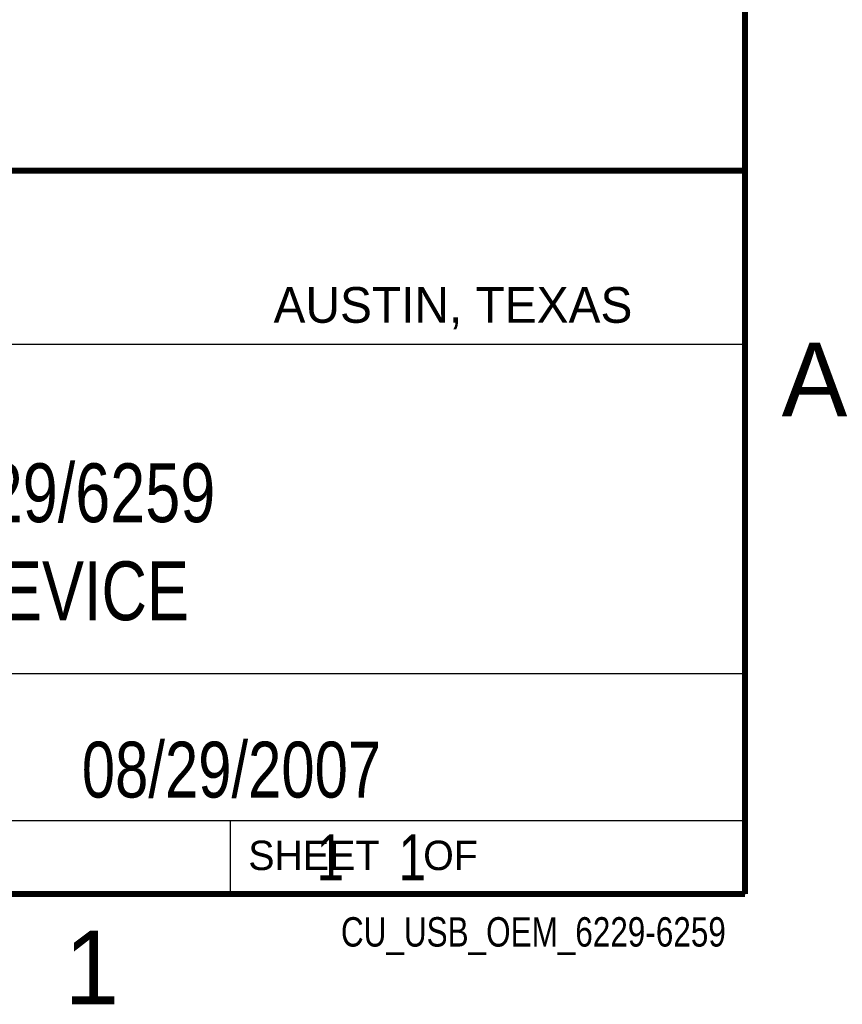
# Model space of a CAD drawing. Header units: inches. Extents: x 0 to 22, y 0 to 17.
# Tile 8 of 9: x 19 to 21.8, y 0.1 to 3.5. Entities that reach past the tile are written whole.
import ezdxf
from ezdxf.enums import TextEntityAlignment as Align

# ---------------------------------------------------------------- set-up
doc = ezdxf.new("R2010")
doc.units = ezdxf.units.IN
doc.header["$LTSCALE"] = 1.21
doc.header["$MEASUREMENT"] = 0
doc.layers.get('0').update_dxf_attribs({"linetype": 'CONTINUOUS'})
doc.styles.get("Standard").update_dxf_attribs({"font": 'txt', "width": 0.8})

msp = doc.modelspace()

# ---------------------------------------------------------------- linework, layer by layer
at = {"color": 2, "linetype": 'CONTINUOUS'}
for p, q in [((16.3737, 2.9596), (21.5037, 2.9596)), ((16.375, 2.96), (21.5, 2.96)), ((21.5037, 2.9596), (21.5037, 1.2496)), ((16.7288, 2.37), (21.5, 2.37)), ((16.3737, 1.2496), (21.5037, 1.2496)), ((18.01, 1.25), (21.5, 1.25)), ((21.5, 1.25), (21.5, 0.75)), ((16.375, 0.75), (21.5, 0.75)), ((18.01, 0.75), (21.5, 0.75)), ((19.75, 0.75), (21.5, 0.75)), ((19.75, 0.75), (19.75, 0.5)), ((21.5, 0.75), (21.5, 0.5)), ((19.75, 0.5), (21.5, 0.5)), ((20.4977, 0.4994), (21.4977, 0.4994)), ((20.4977, 0.4994), (20.4977, 0.4989)), ((20.4977, 0.4989), (21.4977, 0.4989)), ((21.4977, 0.4994), (21.4977, 0.4989))]:
    msp.add_line(p, q, dxfattribs=at)
at = {"color": 7, "linetype": 'CONTINUOUS', "const_width": 0.02}
for points in [[(21.5, 0.5), (21.5, 16.5)], [(13.6, 2.9595), (21.5, 2.96)], [(0.5, 0.5), (21.5, 0.5)]]:
    msp.add_lwpolyline(points, dxfattribs=at)

# ---------------------------------------------------------------- texts
at = {"color": 2, "linetype": 'CONTINUOUS'}
for s, height, p in [('AUSTIN, TEXAS', 0.121576, (19.898, 2.4426)), ('A', 0.25, (21.625, 2.125)), ('SHEET    OF', 0.1, (19.8121, 0.5815)), ('1', 0.25, (19.1875, 0.125))]:
    msp.add_text(s, height=height, dxfattribs=at).set_placement(p)
at = {"color": 2, "linetype": 'CONTINUOUS', "width": 0.8}
msp.add_text('CU_USB_OEM_6229-6259', height=0.1, dxfattribs=at).set_placement((21.4352, 0.3213), align=Align.RIGHT)
at = {"color": 7, "linetype": 'CONTINUOUS'}
for s, insert, char_height, width, attachment_point in [('USB-6229/6259\\POEM DEVICE', (18.9387, 1.9646), 0.2, 2.08, 2), ('08/29/2007 ', (19.755, 1.0181), 0.19, 1.672, 2), ('     1    1', (19.8125, 0.7031), 0.15625, 1.375, 1)]:
    msp.add_mtext(s, dxfattribs=dict(at, insert=insert, char_height=char_height, width=width, attachment_point=attachment_point))

doc.saveas('drawing.dxf')
